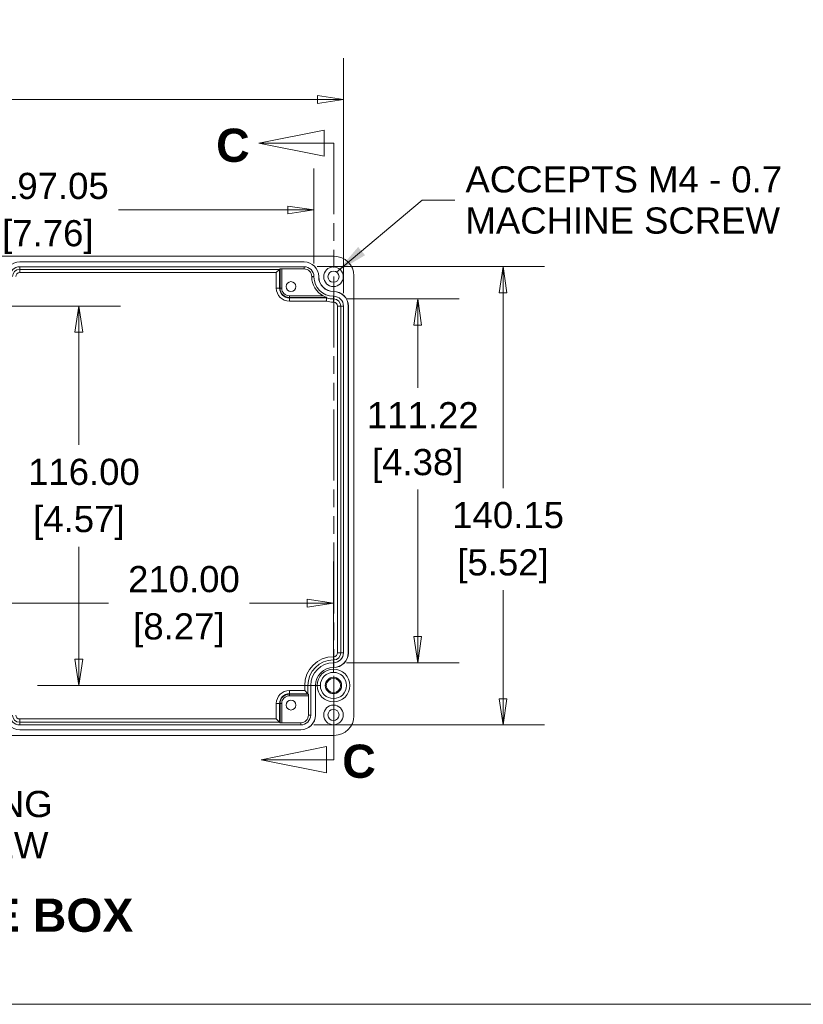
# Model space of a CAD drawing. Header units: millimetres. Extents: x 23 to 1094, y 23 to 840.
# Tile 13 of 44: x 246 to 486, y 36 to 337. Entities that reach past the tile are written whole.
import ezdxf

# ---------------------------------------------------------------- set-up
doc = ezdxf.new("R2010")
doc.units = ezdxf.units.MM
doc.header["$LTSCALE"] = 4
doc.linetypes.add('DOUBLE_DASH_CHAIN', pattern=[1.2403, 0.6614, -0.0827, 0.1654, -0.0827, 0.1654, -0.0827])
for name, color, linetype, lineweight in [('Dimension (ANSI)', 7, 'Continuous', 9), ('Section Line (ANSI)', 7, 'DOUBLE_DASH_CHAIN', 9), ('Sketch Geometry (ANSI)', 7, 'Continuous', 9), ('Symbol (ANSI)', 7, 'Continuous', 9), ('Visible (ANSI)', 7, 'Continuous', 9), ('Visible Narrow (ANSI)', 7, 'Continuous', 9)]:
    doc.layers.add(name, color=color, linetype=linetype, lineweight=lineweight)
doc.styles.add('Label Text (ANSI)', font='arialbd.ttf')
doc.styles.add('Note Text (ANSI)', font='arial.ttf')
doc.dimstyles.new('Default - mm (ANSI)', dxfattribs={"dimscale": 4, "dimtxt": 2, "dimasz": 2, "dimexe": 3.175, "dimexo": 1, "dimgap": 0.8, "dimtad": 0, "dimtih": 1, "dimtoh": 1, "dimrnd": 1e-08, "dimzin": 4, "dimdsep": 46, "dimtxsty": 'Note Text (ANSI)', "dimblk": 'Filled-1', "dimcen": 0.09, "dimdle": 10, "dimclrd": 256, "dimclre": 256, "dimclrt": 256, "dimadec": 1, "dimazin": 0, "dimtfac": 1.524, "dimtofl": 0, "dimtmove": 0, "dimatfit": 3, "dimfxl": 1, "dimtolj": 1, "dimtzin": 0, "dimlwd": -1, "dimlwe": -1, "dimarcsym": 0})
doc.dimstyles.new('Default - mm (ANSI)$7', dxfattribs={"dimscale": 4, "dimtxt": 2, "dimasz": 2.5, "dimexe": 3.175, "dimexo": 1, "dimgap": 0.8, "dimtad": 0, "dimtih": 1, "dimtoh": 1, "dimrnd": 1e-08, "dimzin": 4, "dimdsep": 46, "dimtxsty": 'Note Text (ANSI)', "dimblk": 'Filled-1', "dimcen": 0.09, "dimdle": 10, "dimclrd": 256, "dimclre": 256, "dimclrt": 256, "dimadec": 1, "dimazin": 0, "dimtfac": 1.524, "dimtofl": 0, "dimtmove": 0, "dimatfit": 3, "dimfxl": 1, "dimtolj": 1, "dimtzin": 0, "dimlwd": -1, "dimlwe": -1, "dimarcsym": 0})

# ---------------------------------------------------------------- blocks, each defined once
blk = doc.blocks.new('Borders Default Border')
at = {"layer": 'Sketch Geometry (ANSI)', "flags": 128}
blk.add_lwpolyline([(8.89, 8.89), (8.89, 207.01), (270.51, 207.01), (270.51, 8.89), (8.89, 8.89)], dxfattribs=at)
blk = doc.blocks.new('Filled-1')
at = {"color": 0}
for p, q in [((0, 0), (-1, 0.15)), ((-1, 0.15), (-1, -0.15)), ((-1, 0), (0, 0)), ((-1, -0.15), (0, 0))]:
    blk.add_line(p, q, dxfattribs=at)
at = {"color": 0, "flags": 128}
blk.add_lwpolyline([(-1, -0.15), (0, 0), (-1, 0.15), (-1, -0.15)], dxfattribs=at)
at = {"color": 0}
blk.add_solid([(-1, -0.15), (0, 0), (-1, 0.15), (-1, -0.15)], dxfattribs=at)
blk = doc.blocks.new('*D19')
at = {"layer": 'Defpoints', "color": 0, "transparency": 16777216}
for p in [(139.07, 278.49), (139.07, 258.11), (336.12, 258.11)]:
    blk.add_point(p, dxfattribs=at)
at = {"layer": 'Dimension (ANSI)', "transparency": 16777216}
for p, q in [((139.07, 262.11), (139.07, 291.19)), ((336.12, 262.11), (336.12, 291.19)), ((147.07, 278.49), (233.09, 278.49)), ((328.12, 278.49), (276.33, 278.49))]:
    blk.add_line(p, q, dxfattribs=at)
at = {"layer": 'Dimension (ANSI)', "transparency": 16777216, "xscale": 8, "yscale": 8, "zscale": 8, "rotation": 180}
blk.add_blockref('Filled-1', (139.07, 278.49), dxfattribs=at)
at = {"layer": 'Dimension (ANSI)', "transparency": 16777216, "xscale": 8, "yscale": 8, "zscale": 8}
blk.add_blockref('Filled-1', (336.12, 278.49), dxfattribs=at)
at = {"layer": 'Dimension (ANSI)', "transparency": 16777216, "char_height": 8, "attachment_point": 5, "style": 'Note Text (ANSI)'}
for s, insert in [('\\A1; 197.05', (254.71, 285.78)), ('\\A1;[7.76]', (254.71, 270.17))]:
    blk.add_mtext(s, dxfattribs=dict(at, insert=insert))
blk = doc.blocks.new('*D24')
at = {"layer": 'Defpoints', "color": 0, "transparency": 16777216}
for p in [(345.17, 312.25), (345.17, 249.06), (129.02, 239.06)]:
    blk.add_point(p, dxfattribs=at)
at = {"layer": 'Dimension (ANSI)', "transparency": 16777216}
for p, q in [((129.02, 243.06), (129.02, 324.95)), ((345.17, 253.06), (345.17, 324.95)), ((137.02, 312.25), (187.38, 312.25)), ((337.17, 312.25), (230.62, 312.25))]:
    blk.add_line(p, q, dxfattribs=at)
at = {"layer": 'Dimension (ANSI)', "transparency": 16777216, "xscale": 8, "yscale": 8, "zscale": 8, "rotation": 180}
blk.add_blockref('Filled-1', (129.02, 312.25), dxfattribs=at)
at = {"layer": 'Dimension (ANSI)', "transparency": 16777216, "xscale": 8, "yscale": 8, "zscale": 8}
blk.add_blockref('Filled-1', (345.17, 312.25), dxfattribs=at)
at = {"layer": 'Dimension (ANSI)', "transparency": 16777216, "char_height": 8, "attachment_point": 5, "style": 'Note Text (ANSI)'}
for s, insert in [('\\A1; 216.15', (209, 319.53)), ('\\A1;[8.51]', (209, 303.92))]:
    blk.add_mtext(s, dxfattribs=dict(at, insert=insert))
blk = doc.blocks.new('*D27')
at = {"layer": 'Defpoints', "color": 0, "transparency": 16777216}
for p in [(333.1, 261.14), (332.1, 120.98), (393.97, 120.98)]:
    blk.add_point(p, dxfattribs=at)
at = {"layer": 'Dimension (ANSI)', "transparency": 16777216}
for p, q in [((337.1, 261.14), (406.67, 261.14)), ((393.97, 253.14), (393.97, 193.44)), ((393.97, 128.98), (393.97, 162.22)), ((336.1, 120.98), (406.67, 120.98))]:
    blk.add_line(p, q, dxfattribs=at)
at = {"layer": 'Dimension (ANSI)', "transparency": 16777216, "xscale": 8, "yscale": 8, "zscale": 8}
for p, rotation in [((393.97, 261.14), 90), ((393.97, 120.98), 270)]:
    blk.add_blockref('Filled-1', p, dxfattribs=dict(at, rotation=rotation))
at = {"layer": 'Dimension (ANSI)', "transparency": 16777216, "char_height": 8, "attachment_point": 5, "style": 'Note Text (ANSI)'}
for s, insert in [('\\A1; 140.15', (393.97, 185.12)), ('\\A1;[5.52]', (393.97, 169.5))]:
    blk.add_mtext(s, dxfattribs=dict(at, insert=insert))
blk = doc.blocks.new('2dTransSection2')
at = {"layer": 'Section Line (ANSI)', "linetype": 'Continuous'}
for p, q in [((84.816, 75.722), (79.816, 74.722)), ((84.816, 73.722), (84.816, 75.722)), ((84.816, 74.722), (79.816, 74.722)), ((79.816, 74.722), (84.816, 73.722)), ((85.558, 74.722), (84.816, 74.722)), ((85.558, 74.722), (85.558, 73.392)), ((85.558, 28.918), (85.558, 27.588)), ((84.988, 28.588), (79.988, 27.588)), ((84.988, 26.588), (84.988, 28.588)), ((84.988, 27.588), (79.988, 27.588)), ((79.988, 27.588), (84.988, 26.588)), ((85.558, 27.588), (84.988, 27.588))]:
    blk.add_line(p, q, dxfattribs=at)
at = {"layer": 'Section Line (ANSI)', "linetype": 'DOUBLE_DASH_CHAIN', "ltscale": 2.051676}
blk.add_line((85.558, 74.722), (85.558, 27.588), dxfattribs=at)
at = {"layer": 'Section Line (ANSI)', "linetype": 'Continuous', "flags": 128}
for points in [[(84.816, 75.722), (79.816, 74.722), (84.816, 73.722), (84.816, 75.722)], [(84.988, 28.588), (79.988, 27.588), (84.988, 26.588), (84.988, 28.588)]]:
    blk.add_lwpolyline(points, dxfattribs=at)
at = {"layer": 'Section Line (ANSI)'}
for points in [[(84.816, 75.722), (79.816, 74.722), (84.816, 73.722), (84.816, 75.722)], [(84.988, 28.588), (79.988, 27.588), (84.988, 26.588), (84.988, 28.588)]]:
    blk.add_solid(points, dxfattribs=at)
at = {"layer": 'Section Line (ANSI)', "char_height": 2.54, "attachment_point": 7, "style": 'Label Text (ANSI)'}
for insert in [(76.549, 73.261), (86.198, 26.168)]:
    blk.add_mtext('C', dxfattribs=dict(at, insert=insert))
blk = doc.blocks.new('*D30')
at = {"layer": 'Defpoints', "color": 0, "transparency": 16777216}
for p in [(342.1, 251.26), (367.87, 251.26), (342.1, 140.03)]:
    blk.add_point(p, dxfattribs=at)
at = {"layer": 'Dimension (ANSI)', "transparency": 16777216}
for p, q in [((346.1, 251.26), (380.57, 251.26)), ((367.87, 243.26), (367.87, 224.04)), ((367.87, 148.03), (367.87, 192.95)), ((346.1, 140.03), (380.57, 140.03))]:
    blk.add_line(p, q, dxfattribs=at)
at = {"layer": 'Dimension (ANSI)', "transparency": 16777216, "xscale": 8, "yscale": 8, "zscale": 8}
for p, rotation in [((367.87, 251.26), 90), ((367.87, 140.03), 270)]:
    blk.add_blockref('Filled-1', p, dxfattribs=dict(at, rotation=rotation))
at = {"layer": 'Dimension (ANSI)', "transparency": 16777216, "char_height": 8, "attachment_point": 5, "style": 'Note Text (ANSI)'}
for s, insert in [('\\A1; 111.22', (367.87, 215.71)), ('\\A1;[4.38]', (367.87, 200.17))]:
    blk.add_mtext(s, dxfattribs=dict(at, insert=insert))
blk = doc.blocks.new('*D31')
at = {"layer": 'Defpoints', "color": 0, "transparency": 16777216}
for p in [(132.1, 249.06), (264.2, 249.06), (342.1, 133.06)]:
    blk.add_point(p, dxfattribs=at)
at = {"layer": 'Dimension (ANSI)', "transparency": 16777216}
for p, q in [((136.1, 249.06), (276.9, 249.06)), ((264.2, 241.06), (264.2, 206.65)), ((264.2, 141.06), (264.2, 175.46)), ((338.1, 133.06), (251.5, 133.06))]:
    blk.add_line(p, q, dxfattribs=at)
at = {"layer": 'Dimension (ANSI)', "transparency": 16777216, "xscale": 8, "yscale": 8, "zscale": 8}
for p, rotation in [((264.2, 249.06), 90), ((264.2, 133.06), 270)]:
    blk.add_blockref('Filled-1', p, dxfattribs=dict(at, rotation=rotation))
at = {"layer": 'Dimension (ANSI)', "transparency": 16777216, "char_height": 8, "attachment_point": 5, "style": 'Note Text (ANSI)'}
for s, insert in [('\\A1; 116.00', (264.2, 198.34)), ('\\A1;[4.57]', (264.2, 182.75))]:
    blk.add_mtext(s, dxfattribs=dict(at, insert=insert))
blk = doc.blocks.new('*D32')
at = {"layer": 'Defpoints', "color": 0, "transparency": 16777216}
for p in [(132.1, 249.06), (342.1, 158.26), (342.1, 133.06)]:
    blk.add_point(p, dxfattribs=at)
at = {"layer": 'Dimension (ANSI)', "transparency": 16777216}
for p, q in [((132.1, 245.06), (132.1, 145.56)), ((342.1, 137.06), (342.1, 170.96)), ((140.1, 158.26), (273.23, 158.26)), ((334.1, 158.26), (316.38, 158.26))]:
    blk.add_line(p, q, dxfattribs=at)
at = {"layer": 'Dimension (ANSI)', "transparency": 16777216, "xscale": 8, "yscale": 8, "zscale": 8, "rotation": 180}
blk.add_blockref('Filled-1', (132.1, 158.26), dxfattribs=at)
at = {"layer": 'Dimension (ANSI)', "transparency": 16777216, "xscale": 8, "yscale": 8, "zscale": 8}
blk.add_blockref('Filled-1', (342.1, 158.26), dxfattribs=at)
at = {"layer": 'Dimension (ANSI)', "transparency": 16777216, "char_height": 8, "attachment_point": 5, "style": 'Note Text (ANSI)'}
for s, insert in [('\\A1; 210.00', (294.8, 165.54)), ('\\A1;[8.27]', (294.8, 149.93))]:
    blk.add_mtext(s, dxfattribs=dict(at, insert=insert))

msp = doc.modelspace()

# ---------------------------------------------------------------- linework, layer by layer
at = {"layer": 'Visible (ANSI)'}
for p, q in [((342.3494, 264.3093), (131.8453, 264.3093)), ((333.0974, 262.6093), (246.0974, 262.6093)), ((333.0974, 262.5831), (246.0974, 262.5831)), ((333.0974, 261.1355), (246.0974, 261.1355)), ((324.6147, 259.3062), (325.6145, 260.3061)), ((325.7634, 260.4549), (325.6145, 260.3061)), ((333.0974, 260.4635), (326.2633, 260.4635)), ((335.4515, 258.0593), (335.4515, 258.1093)), ((336.1236, 258.0593), (336.1236, 258.1093)), ((337.5712, 258.0593), (337.5712, 258.1093)), ((337.5974, 258.0593), (337.5974, 258.1093)), ((348.3474, 123.8072), (348.3474, 258.3113)), ((342.1474, 253.5593), (342.0974, 253.5593)), ((342.1474, 253.5331), (342.0974, 253.5331)), ((342.1474, 252.0855), (342.0974, 252.0855)), ((345.1736, 143.0593), (345.1736, 249.0593)), ((346.6212, 143.0593), (346.6212, 249.0593)), ((346.6474, 143.0593), (346.6474, 249.0593)), ((342.0974, 140.0331), (342.1474, 140.0331)), ((342.0974, 138.5855), (342.1474, 138.5855)), ((342.0974, 138.5593), (342.1474, 138.5593)), ((335.1236, 124.0093), (335.1236, 133.0593)), ((336.5712, 124.0093), (336.5712, 133.0593)), ((336.5974, 124.0093), (336.5974, 133.0593)), ((334.2941, 130.5421), (333.2943, 131.542)), ((334.443, 130.3933), (334.2941, 130.5421)), ((334.4515, 129.8934), (334.4515, 124.0093)), ((246.0974, 120.9831), (332.0974, 120.9831)), ((325.6145, 121.8125), (324.6147, 122.8124)), ((325.6145, 121.8125), (325.7634, 121.6637)), ((332.0974, 121.6551), (326.2633, 121.6551)), ((131.8453, 117.8093), (342.3494, 117.8093)), ((246.0974, 119.5355), (332.0974, 119.5355)), ((246.0974, 119.5093), (332.0974, 119.5093))]:
    msp.add_line(p, q, dxfattribs=at)
for centre, radius in [((342.0974, 258.0593), 3), ((342.0974, 258.0593), 1.7), ((329.0974, 255.0593), 1.5), ((342.0974, 133.0593), 5), ((342.0974, 133.0593), 4.0049), ((342.0974, 133.0593), 2.5), ((342.0974, 133.0593), 2.1858), ((329.0974, 127.0593), 1.5), ((342.0974, 124.0593), 3), ((342.0974, 124.0593), 1.7)]:
    msp.add_circle(centre, radius, dxfattribs=at)
for centre, radius, start, end in [((246.0974, 258.1093), 4.5, 90, 180), ((246.0974, 258.1093), 4.4738, 90, 180), ((333.0974, 258.1093), 4.5, 0, 90), ((333.0974, 258.1093), 4.4738, 0, 90), ((246.0974, 258.1093), 3.0262, 90, 180), ((333.0974, 258.1093), 3.0262, 0, 90), ((333.0974, 258.1093), 2.3542, 0, 90), ((342.0974, 258.0593), 6.6458, 180, 241.38503), ((342.0974, 258.0593), 5.9738, 180, 270), ((342.0974, 258.0593), 4.5262, 180, 270), ((342.0974, 258.0593), 4.5, 180, 270), ((342.1474, 249.0593), 4.5, 0, 90), ((342.1474, 249.0593), 4.4738, 0, 90), ((342.1474, 249.0593), 3.0262, 0, 90), ((342.1474, 143.0593), 4.5, 270, 0), ((342.1474, 143.0593), 4.4738, 270, 0), ((342.1474, 143.0593), 3.0262, 270, 0), ((342.0974, 133.0593), 6.9738, 90, 180), ((342.0974, 133.0593), 5.5262, 90, 180), ((342.0974, 133.0593), 5.5, 90, 180), ((246.0974, 124.0093), 4.5, 180, 270), ((246.0974, 124.0093), 4.4738, 180, 270), ((246.0974, 124.0093), 3.0262, 180, 270), ((332.0974, 124.0093), 4.5, 270, 0), ((332.0974, 124.0093), 4.4738, 270, 0), ((332.0974, 124.0093), 3.0262, 270, 0), ((332.0974, 124.0093), 2.3542, 270, 0)]:
    msp.add_arc(centre, radius, start, end, dxfattribs=at)
for centre, major_axis, ratio, start_param, end_param in [((342.3453, 258.3072), (-4.2455, -4.2455), 0.999315, 2.35653711, 3.9266482), ((326.2633, 260.4547), (0.5, 0), 0.01745506, 1.57079633, 3.12413936), ((334.4428, 129.8934), (0, -0.5), 0.01745506, 1.57079633, 3.12413936), ((342.3453, 123.8113), (4.2455, -4.2455), 0.999315, 5.49812976, 7.06824085), ((326.2633, 121.6639), (-0.5, 0), 0.01745506, 0.01745329, 1.57079633)]:
    msp.add_ellipse(centre, major_axis=major_axis, ratio=ratio, start_param=start_param, end_param=end_param, dxfattribs=at)
for points, knots in [([(338.9145, 252.2252), (339.1917, 252.074), (339.5284, 251.9222), (339.8679, 251.7935), (339.9549, 251.7625), (340.0221, 251.7387), (340.035, 251.7342), (340.0527, 251.7276), (340.0575, 251.7257), (340.0574, 251.7253)], [-0.13422455, -0.13422455, -0.13422455, -0.13422455, -0.040046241, -0.040046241, -0.013257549, -0.013257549, -0.006628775, -0.006628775, -0.000041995, -0.000041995, -0.000041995, -0.000041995]), ([(339.8844, 250.5766), (339.8846, 250.5782), (339.8848, 250.5798), (339.895, 250.6497), (339.9049, 250.7178), (339.9245, 250.8514), (339.9341, 250.9166), (339.9611, 251.0982), (339.9774, 251.2061), (340.0048, 251.386), (340.0157, 251.4569), (340.0301, 251.5501), (340.0339, 251.5743), (340.0342, 251.5764)], [-0.000486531, -0.000486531, -0.000486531, -0.000486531, 0, 0, 0.020705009, 0.020705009, 0.041397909, 0.041397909, 0.080762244, 0.080762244, 0.119651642, 0.119651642, 0.156149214, 0.156149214, 0.156149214, 0.156149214])]:
    msp.add_open_spline(points, degree=3, knots=knots, dxfattribs=at)
msp.add_open_spline([(340.0342, 251.5764), (340.0419, 251.6261), (340.0496, 251.6757), (340.0574, 251.7253)], degree=3, dxfattribs=at)
at = {"layer": 'Visible Narrow (ANSI)'}
for p, q in [((246.0974, 262.5831), (246.0974, 262.6093)), ((333.0974, 262.5831), (333.0974, 262.6093)), ((246.0974, 260.3061), (246.0974, 261.1355)), ((246.0974, 260.3061), (325.6145, 260.3061)), ((246.0974, 259.3062), (246.0974, 260.3061)), ((324.6147, 259.3062), (246.0974, 259.3062)), ((324.6147, 254.5593), (324.6147, 259.3062)), ((325.6145, 260.3061), (325.6145, 254.5593)), ((325.7634, 254.5593), (325.7634, 260.4549)), ((326.2633, 260.4635), (326.2633, 254.5593)), ((333.0974, 260.4635), (333.0974, 261.1355)), ((335.4515, 258.1093), (336.1236, 258.1093)), ((335.4515, 258.0593), (336.1236, 258.0593)), ((337.5712, 258.1093), (337.5974, 258.1093)), ((337.5712, 258.0593), (337.5974, 258.0593)), ((324.6147, 254.5593), (325.6145, 254.5593)), ((325.7634, 254.5593), (325.6145, 254.5593)), ((326.2633, 254.5593), (325.7634, 254.5593)), ((342.0974, 253.5331), (342.0974, 253.5593)), ((342.1474, 253.5331), (342.1474, 253.5593)), ((328.5974, 252.2252), (338.9145, 252.2252)), ((328.5974, 252.2252), (328.5974, 251.7253)), ((328.5974, 251.7253), (328.5974, 251.5764)), ((340.0574, 251.7253), (328.5974, 251.7253)), ((328.5974, 251.5764), (340.0342, 251.5764)), ((328.5974, 250.5766), (328.5974, 251.5764)), ((339.8844, 250.5766), (328.5974, 250.5766)), ((342.0974, 251.2561), (342.0974, 252.0855)), ((342.0974, 251.2561), (342.1474, 251.2561)), ((342.0974, 250.2562), (342.0974, 251.2561)), ((342.1474, 250.2562), (342.0974, 250.2562)), ((342.1474, 251.2561), (342.1474, 252.0855)), ((342.1474, 251.2561), (342.1474, 250.2562)), ((343.3443, 143.0593), (343.3443, 249.0593)), ((344.3441, 249.0593), (343.3443, 249.0593)), ((344.3441, 249.0593), (345.1736, 249.0593)), ((344.3441, 249.0593), (344.3441, 143.0593)), ((346.6212, 249.0593), (346.6474, 249.0593)), ((342.0974, 141.8624), (342.1474, 141.8624)), ((342.0974, 140.8625), (342.0974, 141.8624)), ((342.1474, 140.8625), (342.1474, 141.8624)), ((344.3441, 143.0593), (343.3443, 143.0593)), ((344.3441, 143.0593), (345.1736, 143.0593)), ((346.6212, 143.0593), (346.6474, 143.0593)), ((342.1474, 140.8625), (342.0974, 140.8625)), ((342.0974, 140.8625), (342.0974, 140.0331)), ((342.0974, 138.5855), (342.0974, 138.5593)), ((342.1474, 140.8625), (342.1474, 140.0331)), ((342.1474, 138.5855), (342.1474, 138.5593)), ((333.2943, 131.542), (333.2943, 133.0593)), ((334.2941, 133.0593), (333.2943, 133.0593)), ((334.2941, 133.0593), (335.1236, 133.0593)), ((334.2941, 133.0593), (334.2941, 130.5421)), ((336.5712, 133.0593), (336.5974, 133.0593)), ((328.5974, 131.542), (333.2943, 131.542)), ((328.5974, 130.5421), (328.5974, 131.542)), ((334.2941, 130.5421), (328.5974, 130.5421)), ((328.5974, 130.3933), (328.5974, 130.5421)), ((328.5974, 130.3933), (334.443, 130.3933)), ((328.5974, 130.3933), (328.5974, 129.8934)), ((334.4515, 129.8934), (328.5974, 129.8934)), ((324.6147, 122.8124), (324.6147, 127.5593)), ((325.6145, 127.5593), (324.6147, 127.5593)), ((325.7634, 127.5593), (325.6145, 127.5593)), ((325.6145, 127.5593), (325.6145, 121.8125)), ((325.7634, 121.6637), (325.7634, 127.5593)), ((325.7634, 127.5593), (326.2633, 127.5593)), ((326.2633, 127.5593), (326.2633, 121.6551)), ((334.4515, 124.0093), (335.1236, 124.0093)), ((336.5712, 124.0093), (336.5974, 124.0093)), ((246.0974, 122.8124), (324.6147, 122.8124)), ((246.0974, 121.8125), (246.0974, 122.8124)), ((325.6145, 121.8125), (246.0974, 121.8125)), ((246.0974, 121.8125), (246.0974, 120.9831)), ((332.0974, 121.6551), (332.0974, 120.9831)), ((246.0974, 119.5355), (246.0974, 119.5093)), ((332.0974, 119.5355), (332.0974, 119.5093))]:
    msp.add_line(p, q, dxfattribs=at)
for centre, radius, start, end in [((246.0974, 258.1093), 2.1968, 90, 180), ((246.0974, 258.1093), 1.1969, 90, 180), ((328.5974, 254.5593), 3.9827, 180, 270), ((328.5974, 254.5593), 2.9828, 180, 270), ((328.5974, 254.5593), 2.834, 180, 270), ((328.5974, 254.5593), 2.3341, 180, 270), ((342.0974, 258.0593), 7.8031, 253.524451, 270), ((342.0974, 258.0593), 6.8032, 252.346239, 270), ((342.1474, 249.0593), 2.1968, 0, 90), ((342.1474, 249.0593), 1.1969, 0, 90), ((342.0974, 133.0593), 8.8031, 90, 180), ((342.1474, 143.0593), 1.1969, 270, 0), ((342.1474, 143.0593), 2.1968, 270, 0), ((342.0974, 133.0593), 7.8032, 90, 180), ((328.5974, 127.5593), 3.9827, 90, 180), ((328.5974, 127.5593), 2.9828, 90, 180), ((328.5974, 127.5593), 2.834, 90, 180), ((328.5974, 127.5593), 2.3341, 90, 180), ((246.0974, 124.0093), 2.1968, 180, 270), ((246.0974, 124.0093), 1.1969, 180, 270)]:
    msp.add_arc(centre, radius, start, end, dxfattribs=at)

# ---------------------------------------------------------------- block references
at = {"xscale": 4, "yscale": 4, "zscale": 4}
msp.add_blockref('Borders Default Border', (0, 0), dxfattribs=at)
at = {"layer": 'Section Line (ANSI)', "xscale": 4, "yscale": 4, "zscale": 4}
msp.add_blockref('2dTransSection2', (0, 0), dxfattribs=at)

# ---------------------------------------------------------------- texts
at = {"layer": 'Symbol (ANSI)', "char_height": 8, "attachment_point": 4, "line_spacing_factor": 0.944221, "style": 'Note Text (ANSI)'}
for s, insert, width in [('{ACCEPTS M4 - 0.7\\PMACHINE SCREW}', (382.4736, 281.4845), 96.89024), ('{ACCEPTS\\P#6 SELF TAPPING\\PGROUND SCREW}', (160.5242, 96.7577), 95.664635)]:
    msp.add_mtext(s, dxfattribs=dict(at, insert=insert, width=width))
at = {"layer": 'Symbol (ANSI)', "insert": (198.8603, 57.5836), "char_height": 10.16, "attachment_point": 7, "style": 'Label Text (ANSI)'}
msp.add_mtext('INSIDE BOX', dxfattribs=at)

# ---------------------------------------------------------------- dimensions: what is measured, and where the dimension line sits
at = {"layer": 'Dimension (ANSI)'}
for base, p1, p2, angle, text, override, picture, middle in [((345.1736, 312.2463), (129.0212, 239.0593), (345.1736, 249.0593), 180, ' <>\\X[8.51]', {"dimgap": 0.8, "dimtih": 0, "dimtoh": 0, "dimdec": 2, "dimpost": '\\X', "dimtol": 0, "dimlim": 0, "dimtp": 0, "dimtm": 0, "dimtdec": 2, "dimatfit": 1}, '*D24', (209.0036, 312.2463)), ((139.0712, 278.4928), (336.1236, 258.1093), (139.0712, 258.1093), 180, ' <>\\X[7.76]', {"dimgap": 0.8, "dimtih": 0, "dimtoh": 0, "dimdec": 2, "dimpost": '\\X', "dimtol": 0, "dimlim": 0, "dimtp": 0, "dimtm": 0, "dimtdec": 2, "dimatfit": 1}, '*D19', (254.7063, 278.4928)), ((393.9681, 120.9831), (333.0974, 261.1355), (332.0974, 120.9831), 90, ' <>\\X[5.52]', {"dimgap": 0.8, "dimdec": 2, "dimpost": '\\X', "dimtol": 0, "dimlim": 0, "dimtp": 0, "dimtm": 0, "dimtdec": 2, "dimatfit": 1}, '*D27', (393.9681, 177.8306)), ((367.8717, 251.2561), (342.0974, 140.0331), (342.0974, 251.2561), 90, ' <>\\X[4.38]', {"dimgap": 0.8, "dimdec": 2, "dimpost": '\\X', "dimtol": 0, "dimlim": 0, "dimtp": 0, "dimtm": 0, "dimtdec": 2, "dimatfit": 1}, '*D30', (367.8717, 208.4939)), ((264.1961, 249.0593), (342.0974, 133.0593), (132.0974, 249.0593), 90, ' <>\\X[4.57]', {"dimgap": 0.8, "dimdec": 2, "dimpost": '\\X', "dimtol": 0, "dimlim": 0, "dimtp": 0, "dimtm": 0, "dimtdec": 2, "dimatfit": 1}, '*D31', (264.1961, 191.0593)), ((342.0974, 158.2583), (132.0974, 249.0593), (342.0974, 133.0593), 180, ' <>\\X[8.27]', {"dimgap": 0.8, "dimtih": 0, "dimtoh": 0, "dimdec": 2, "dimpost": '\\X', "dimtol": 0, "dimlim": 0, "dimtp": 0, "dimtm": 0, "dimtdec": 2, "dimatfit": 1}, '*D32', (294.8017, 158.2583))]:
    dim = msp.add_linear_dim(base=base, p1=p1, p2=p2, angle=angle, text=text, dimstyle='Default - mm (ANSI)', override=override, dxfattribs=at)
    dim.commit()
    dim.dimension.update_dxf_attribs({"geometry": picture, "text_midpoint": middle, "dimtype": 160})

# ---------------------------------------------------------------- leaders
at = {"layer": 'Symbol (ANSI)', "annotation_type": 0, "has_hookline": 1, "hookline_direction": 0}
for points, text_width in [([(343.0461, 259.4699), (369.2736, 281.4845), (379.2736, 281.4845)], 96.3765), ([(145.571, 125.636), (147.3242, 96.7577), (157.3242, 96.7577)], 94.8377)]:
    msp.add_leader(points, dimstyle='Default - mm (ANSI)$7', override={"dimtad": 0}, dxfattribs=dict(at, text_width=text_width))

doc.saveas('drawing.dxf')
